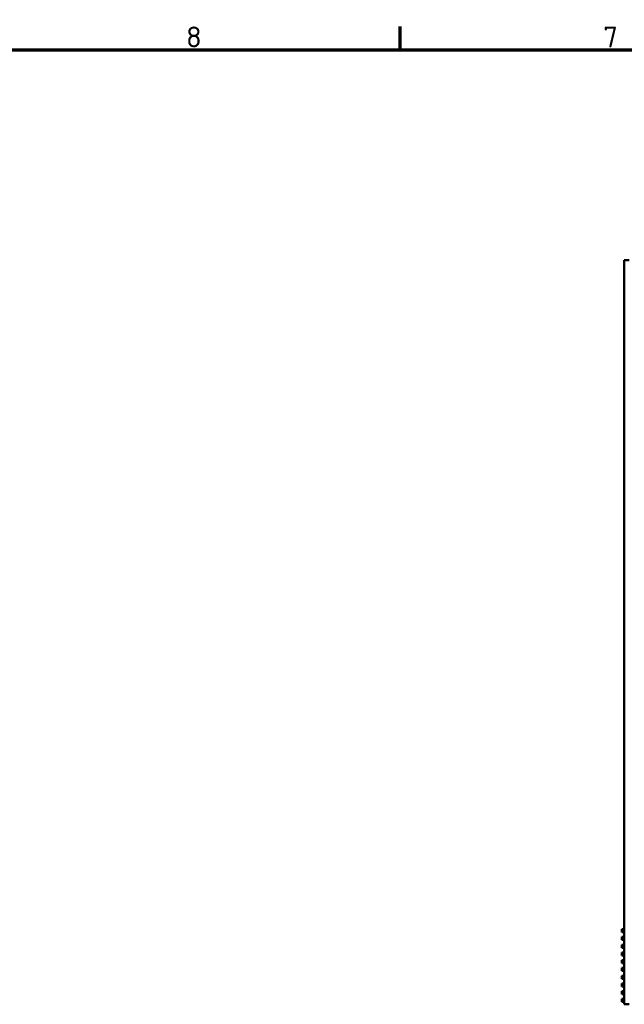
# Model space of a CAD drawing. Header units: millimetres. Extents: x 0 to 4584, y -120 to 1188.
# Tile 67 of 105: x 573 to 776, y 827 to 1158. Entities that reach past the tile are written whole.
import ezdxf

# ---------------------------------------------------------------- set-up
doc = ezdxf.new("R2010")
doc.units = ezdxf.units.MM
doc.header["$LTSCALE"] = 2
doc.layers.get('0').update_dxf_attribs({"lineweight": 25})
doc.layers.add('Rahmen (ISO)', color=7, linetype='Continuous', lineweight=70)
doc.layers.add('Sichtbar (ISO)', color=7, linetype='Continuous', lineweight=50)
doc.styles.add('Notiztext (DIN)', font='isocpeur.ttf')

# ---------------------------------------------------------------- blocks, each defined once
blk = doc.blocks.new('Ränder Vorgaberahmen')
at = {"layer": 'Rahmen (ISO)'}
blk.add_line((350.42, 574), (350.42, 577.9), dxfattribs=at)
at = {"layer": 'Rahmen (ISO)', "flags": 128}
blk.add_lwpolyline([(20, 20), (20, 574), (821, 574), (821, 20), (20, 20)], dxfattribs=at)
at = {"layer": 'Rahmen (ISO)', "char_height": 3.5, "attachment_point": 7, "style": 'Notiztext (DIN)'}
for s, insert in [('8', (314.45, 574.4)), ('7', (384.53, 574.4))]:
    blk.add_mtext(s, dxfattribs=dict(at, insert=insert))

msp = doc.modelspace()

# ---------------------------------------------------------------- linework, layer by layer
at = {"layer": 'Sichtbar (ISO)'}
for p, q in [((777.7221, 1077.3063), (776.1221, 1077.3063)), ((776.1221, 827.5063), (776.1221, 1077.3063)), ((776.1221, 852.6163), (775.3221, 852.6163)), ((775.3221, 851.6163), (775.3221, 852.6163)), ((776.1221, 851.6163), (775.3221, 851.6163)), ((776.1221, 850.0163), (775.3221, 850.0163)), ((775.3221, 849.0163), (775.3221, 850.0163)), ((776.1221, 849.0163), (775.3221, 849.0163)), ((776.1221, 847.4163), (775.3221, 847.4163)), ((775.3221, 846.4163), (775.3221, 847.4163)), ((776.1221, 846.4163), (775.3221, 846.4163)), ((776.1221, 844.8163), (775.3221, 844.8163)), ((775.3221, 843.8163), (775.3221, 844.8163)), ((776.1221, 843.8163), (775.3221, 843.8163)), ((776.1221, 842.2163), (775.3221, 842.2163)), ((775.3221, 841.2163), (775.3221, 842.2163)), ((776.1221, 841.2163), (775.3221, 841.2163)), ((776.1221, 839.6163), (775.3221, 839.6163)), ((775.3221, 838.6163), (775.3221, 839.6163)), ((776.1221, 838.6163), (775.3221, 838.6163)), ((776.1221, 837.0163), (775.3221, 837.0163)), ((775.3221, 836.0163), (775.3221, 837.0163)), ((776.1221, 836.0163), (775.3221, 836.0163)), ((776.1221, 834.4163), (775.3221, 834.4163)), ((775.3221, 833.4163), (775.3221, 834.4163)), ((776.1221, 833.4163), (775.3221, 833.4163)), ((776.1221, 831.8163), (775.3221, 831.8163)), ((775.3221, 830.8163), (775.3221, 831.8163)), ((776.1221, 830.8163), (775.3221, 830.8163)), ((776.1221, 829.2163), (775.3221, 829.2163)), ((775.3221, 828.2163), (775.3221, 829.2163)), ((776.1221, 828.2163), (775.3221, 828.2163)), ((777.7221, 827.5063), (776.1221, 827.5063))]:
    msp.add_line(p, q, dxfattribs=at)

# ---------------------------------------------------------------- block references
at = {"xscale": 2, "yscale": 2, "zscale": 2}
msp.add_blockref('Ränder Vorgaberahmen', (0, 0), dxfattribs=at)

doc.saveas('drawing.dxf')
